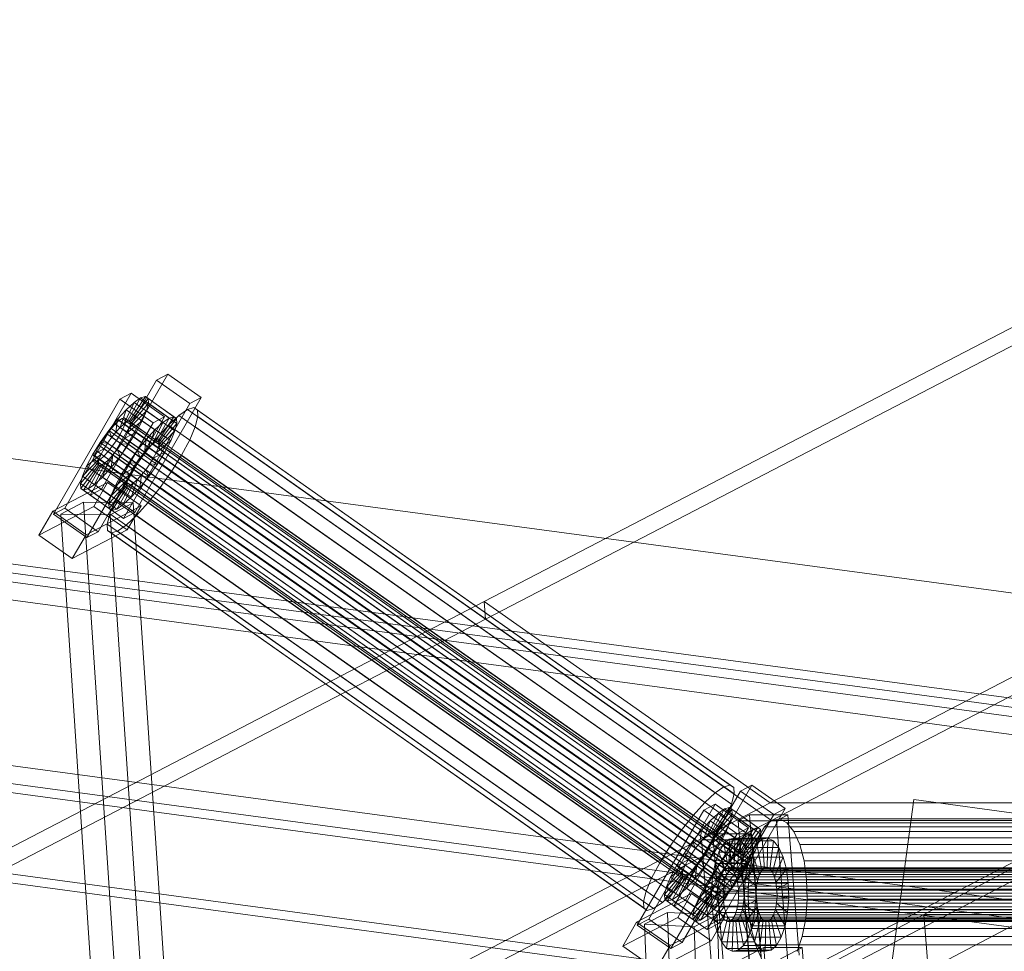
# Model space of a CAD drawing. Header units: millimetres. Extents: x -4738 to 65662, y -68080 to 6847.
# Tile 44 of 256: x -3879 to -3549, y -35136 to -34823. Entities that reach past the tile are written whole.
import ezdxf

# ---------------------------------------------------------------- set-up
doc = ezdxf.new("R2010")
doc.units = ezdxf.units.MM
for name, color, linetype, lineweight in [('COTAS_P', 1, 'Continuous', 0), ('frontal_C09', 7, 'Continuous', 0), ('frontal_C10', 7, 'Continuous', 0)]:
    doc.layers.add(name, color=color, linetype=linetype, lineweight=lineweight)
doc.dimstyles.new('R19_100', dxfattribs={"dimtxt": 250, "dimasz": 150, "dimexe": 150, "dimexo": 80, "dimgap": 100, "dimtad": 1, "dimtih": 1, "dimtoh": 1, "dimdsep": 46, "dimcen": 0.09, "dimadec": 0, "dimazin": 0, "dimtfac": 1, "dimtdec": 4, "dimtofl": 0, "dimtmove": 0, "dimatfit": 3, "dimfxl": 1, "dimtolj": 1, "dimtzin": 0, "dimarcsym": 0})

# ---------------------------------------------------------------- blocks, each defined once
blk = doc.blocks.new('DIM_R31_46')
at = {"layer": 'COTAS_P'}
for p, q in [((-4100, -35030), (-4219.91, -35921.98)), ((140, -35600), (20.09, -36491.98)), ((-4219.91, -35921.98), (-4065.25, -35897.36)), ((20.09, -36491.98), (-4219.91, -35921.98)), ((-4219.91, -35921.98), (-4077.24, -35986.56)), ((20.09, -36491.98), (-122.58, -36427.39)), ((20.09, -36491.98), (-134.57, -36516.59))]:
    blk.add_line(p, q, dxfattribs=at)
blk.add_text('4278.14 P', height=250, rotation=172.3434, dxfattribs=at).set_placement((-2113.24, -36306.08))

msp = doc.modelspace()

# ---------------------------------------------------------------- linework, layer by layer
at = {"layer": 'frontal_C09'}
for p, q in [((92.26, -35504.79), (-4028.81, -34950.779)), ((147.061, -35547.473), (-4092.939, -34977.473)), ((146.662, -35550.446), (-4093.338, -34980.446)), ((87.596, -35539.478), (-4033.473, -34985.467)), ((77.286, -35541.119), (-4023.962, -34989.772)), ((76.886, -35544.093), (-4024.362, -34992.746)), ((-3520.75, -35060.448), (-3994.629, -34996.743)), ((47.154, -35540.095), (-3994.629, -34996.743)), ((-3521.55, -35066.395), (-3995.429, -35002.689)), ((46.354, -35546.042), (-3995.429, -35002.689)), ((207.511, -35623.202), (-4171.241, -35034.549)), ((206.711, -35629.148), (-4172.041, -35040.495)), ((206.311, -35632.121), (-4172.44, -35043.468)), ((133.338, -35649.554), (-4106.662, -35079.554)), ((132.939, -35652.527), (-4107.061, -35082.527)), ((-3594.846, -35198.809), (-3579.523, -35084.835)), ((-3470.504, -35099.491), (-3579.523, -35084.835))]:
    msp.add_line(p, q, dxfattribs=at)
at = {"layer": 'frontal_C10'}
for p, q in [((-3723.437, -35018.463), (-3348.158, -34823.48)), ((-3347.691, -34829.36), (-3722.97, -35024.343)), ((-3116.784, -34882.786), (-3576.163, -35123.359)), ((-3627.602, -35085.916), (-3252.324, -34890.933)), ((-3251.857, -34896.813), (-3627.136, -35091.796)), ((-3829.445, -34942.249), (-3851.696, -34980.764)), ((-3829.445, -34942.249), (-3833.283, -34944.254)), ((-3818.264, -34950.119), (-3829.445, -34942.249)), ((-3855.534, -34982.769), (-3833.283, -34944.254)), ((-3833.283, -34944.254), (-3822.102, -34952.123)), ((-3841.727, -34948.664), (-3863.978, -34987.179)), ((-3841.727, -34948.664), (-3845.565, -34950.669)), ((-3838.561, -34950.231), (-3843.196, -34958.255)), ((-3836.973, -34949.764), (-3842.444, -34958.034)), ((-3836.094, -34950.369), (-3842.028, -34958.32)), ((-3830.546, -34956.534), (-3841.727, -34948.664)), ((-3838.561, -34950.231), (-3840.748, -34951.736)), ((-3840.515, -34988.634), (-3818.264, -34950.119)), ((-3836.973, -34949.764), (-3838.561, -34950.231)), ((-3828.977, -34956.976), (-3838.561, -34950.231)), ((-3836.094, -34950.369), (-3836.973, -34949.764)), ((-3827.39, -34956.51), (-3836.973, -34949.764)), ((-3835.984, -34952.003), (-3836.094, -34950.369)), ((-3826.511, -34957.114), (-3836.094, -34950.369)), ((-3822.102, -34952.123), (-3818.264, -34950.119)), ((-3867.816, -34989.184), (-3845.565, -34950.669)), ((-3845.565, -34950.669), (-3834.384, -34958.539)), ((-3822.102, -34952.123), (-3844.354, -34990.638)), ((-3840.748, -34951.736), (-3844.232, -34958.968)), ((-3840.748, -34951.736), (-3843.387, -34954.178)), ((-3835.984, -34952.003), (-3841.976, -34959.094)), ((-3831.165, -34958.481), (-3840.748, -34951.736)), ((-3836.649, -34954.555), (-3835.984, -34952.003)), ((-3826.4, -34958.748), (-3835.984, -34952.003)), ((-3820.694, -34953.466), (-3822.816, -34954.089)), ((-3819.519, -34954.274), (-3820.694, -34953.466)), ((-3641.005, -35079.94), (-3820.694, -34953.466)), ((-3852.797, -34995.049), (-3830.546, -34956.534)), ((-3843.387, -34954.178), (-3846.297, -34957.39)), ((-3843.387, -34954.178), (-3845.482, -34960.124)), ((-3844.042, -34956.91), (-3844.794, -34957.131)), ((-3843.625, -34957.196), (-3844.042, -34956.91)), ((-3635.602, -35103.62), (-3844.042, -34956.91)), ((-3833.803, -34960.923), (-3843.387, -34954.178)), ((-3836.649, -34954.555), (-3842.291, -34960.303)), ((-3838.045, -34957.851), (-3836.649, -34954.555)), ((-3827.066, -34961.3), (-3836.649, -34954.555)), ((-3834.384, -34958.539), (-3830.546, -34956.534)), ((-3833.613, -34965), (-3828.977, -34956.976)), ((-3832.861, -34964.779), (-3827.39, -34956.51)), ((-3831.165, -34958.481), (-3828.977, -34956.976)), ((-3825.74, -34956.102), (-3829.268, -34959.366)), ((-3828.977, -34956.976), (-3827.39, -34956.51)), ((-3827.39, -34956.51), (-3826.511, -34957.114)), ((-3822.816, -34954.089), (-3825.74, -34956.102)), ((-3646.051, -35082.576), (-3825.74, -34956.102)), ((-3643.127, -35080.564), (-3822.816, -34954.089)), ((-3820.26, -34959.87), (-3819.371, -34956.458)), ((-3819.371, -34956.458), (-3819.519, -34954.274)), ((-3639.83, -35080.748), (-3819.519, -34954.274)), ((-3639.682, -35082.932), (-3819.371, -34956.458)), ((-3834.384, -34958.539), (-3856.636, -34997.054)), ((-3846.297, -34957.39), (-3849.28, -34961.152)), ((-3847.08, -34959), (-3848.458, -34960.522)), ((-3845.83, -34957.844), (-3847.08, -34959)), ((-3638.64, -35105.711), (-3847.08, -34959)), ((-3846.297, -34957.39), (-3846.861, -34961.646)), ((-3846.861, -34961.646), (-3845.482, -34960.124)), ((-3836.713, -34964.135), (-3846.297, -34957.39)), ((-3844.794, -34957.131), (-3845.83, -34957.844)), ((-3637.39, -35104.554), (-3845.83, -34957.844)), ((-3845.482, -34960.124), (-3844.232, -34958.968)), ((-3845.482, -34960.124), (-3835.899, -34966.87)), ((-3636.354, -35103.841), (-3844.794, -34957.131)), ((-3844.549, -34960.74), (-3843.888, -34959.179)), ((-3844.232, -34958.968), (-3843.196, -34958.255)), ((-3844.232, -34958.968), (-3834.649, -34965.713)), ((-3843.888, -34959.179), (-3843.573, -34957.97)), ((-3635.448, -35105.889), (-3843.888, -34959.179)), ((-3843.573, -34957.97), (-3843.625, -34957.196)), ((-3635.186, -35103.906), (-3843.625, -34957.196)), ((-3635.133, -35104.68), (-3843.573, -34957.97)), ((-3843.196, -34958.255), (-3842.444, -34958.034)), ((-3843.196, -34958.255), (-3833.613, -34965)), ((-3838.045, -34957.851), (-3842.952, -34961.864)), ((-3842.444, -34958.034), (-3842.028, -34958.32)), ((-3842.444, -34958.034), (-3832.861, -34964.779)), ((-3841.976, -34959.094), (-3842.291, -34960.303)), ((-3842.028, -34958.32), (-3841.976, -34959.094)), ((-3842.028, -34958.32), (-3832.445, -34965.065)), ((-3841.976, -34959.094), (-3832.392, -34965.839)), ((-3840.076, -34961.667), (-3838.045, -34957.851)), ((-3828.461, -34964.597), (-3838.045, -34957.851)), ((-3834.649, -34965.713), (-3831.165, -34958.481)), ((-3833.803, -34960.923), (-3831.165, -34958.481)), ((-3829.268, -34959.366), (-3833.158, -34963.659)), ((-3832.445, -34965.065), (-3826.511, -34957.114)), ((-3832.392, -34965.839), (-3826.4, -34958.748)), ((-3649.578, -35085.84), (-3829.268, -34959.366)), ((-3826.4, -34958.748), (-3827.066, -34961.3)), ((-3826.511, -34957.114), (-3826.4, -34958.748)), ((-3822.126, -34964.277), (-3820.26, -34959.87)), ((-3640.571, -35086.344), (-3820.26, -34959.87)), ((-3849.28, -34961.152), (-3852.133, -34965.21)), ((-3849.871, -34962.304), (-3851.222, -34964.226)), ((-3848.458, -34960.522), (-3849.871, -34962.304)), ((-3641.431, -35109.014), (-3849.871, -34962.304)), ((-3849.625, -34965.35), (-3848.274, -34963.428)), ((-3849.28, -34961.152), (-3848.274, -34963.428)), ((-3839.697, -34967.898), (-3849.28, -34961.152)), ((-3640.018, -35107.232), (-3848.458, -34960.522)), ((-3848.274, -34963.428), (-3846.861, -34961.646)), ((-3848.274, -34963.428), (-3838.69, -34970.173)), ((-3846.861, -34961.646), (-3837.277, -34968.391)), ((-3846.709, -34964.478), (-3845.511, -34962.548)), ((-3845.511, -34962.548), (-3844.549, -34960.74)), ((-3845.511, -34962.548), (-3637.072, -35109.258)), ((-3636.11, -35107.451), (-3844.549, -34960.74)), ((-3843.914, -34963.672), (-3840.076, -34961.667)), ((-3842.952, -34961.864), (-3843.914, -34963.672)), ((-3842.291, -34960.303), (-3842.952, -34961.864)), ((-3842.952, -34961.864), (-3833.369, -34968.61)), ((-3842.604, -34965.743), (-3840.076, -34961.667)), ((-3842.291, -34960.303), (-3832.707, -34967.048)), ((-3840.076, -34961.667), (-3830.493, -34968.413)), ((-3836.713, -34964.135), (-3833.803, -34960.923)), ((-3835.899, -34966.87), (-3833.803, -34960.923)), ((-3832.707, -34967.048), (-3827.066, -34961.3)), ((-3827.066, -34961.3), (-3828.461, -34964.597)), ((-3852.133, -34965.21), (-3854.661, -34969.285)), ((-3852.42, -34966.156), (-3853.382, -34967.964)), ((-3851.222, -34964.226), (-3852.42, -34966.156)), ((-3643.98, -35112.867), (-3852.42, -34966.156)), ((-3852.133, -34965.21), (-3849.625, -34965.35)), ((-3842.549, -34971.955), (-3852.133, -34965.21)), ((-3642.783, -35110.936), (-3851.222, -34964.226)), ((-3850.823, -34967.281), (-3849.625, -34965.35)), ((-3849.625, -34965.35), (-3840.042, -34972.095)), ((-3849.473, -34968.183), (-3848.06, -34966.4)), ((-3848.06, -34966.4), (-3846.709, -34964.478)), ((-3639.62, -35113.111), (-3848.06, -34966.4)), ((-3638.269, -35111.189), (-3846.709, -34964.478)), ((-3845.112, -34965.603), (-3846.463, -34967.525)), ((-3845.457, -34969.8), (-3842.604, -34965.743)), ((-3843.914, -34963.672), (-3845.112, -34965.603)), ((-3842.604, -34965.743), (-3845.112, -34965.603)), ((-3845.112, -34965.603), (-3835.528, -34972.348)), ((-3834.331, -34970.417), (-3843.914, -34963.672)), ((-3833.021, -34972.488), (-3842.604, -34965.743)), ((-3839.697, -34967.898), (-3836.713, -34964.135)), ((-3837.277, -34968.391), (-3836.713, -34964.135)), ((-3835.899, -34966.87), (-3837.277, -34968.391)), ((-3833.158, -34963.659), (-3837.146, -34968.69)), ((-3834.649, -34965.713), (-3835.899, -34966.87)), ((-3833.613, -34965), (-3834.649, -34965.713)), ((-3832.861, -34964.779), (-3833.613, -34965)), ((-3833.369, -34968.61), (-3828.461, -34964.597)), ((-3653.469, -35090.134), (-3833.158, -34963.659)), ((-3832.445, -34965.065), (-3832.861, -34964.779)), ((-3832.707, -34967.048), (-3832.392, -34965.839)), ((-3832.392, -34965.839), (-3832.445, -34965.065)), ((-3828.461, -34964.597), (-3830.493, -34968.413)), ((-3824.842, -34969.378), (-3822.126, -34964.277)), ((-3642.437, -35090.751), (-3822.126, -34964.277)), ((-3856.692, -34973.101), (-3851.785, -34969.088)), ((-3854.661, -34969.285), (-3856.692, -34973.101)), ((-3854.661, -34969.285), (-3850.823, -34967.281)), ((-3845.077, -34976.031), (-3854.661, -34969.285)), ((-3854.043, -34969.525), (-3854.358, -34970.734)), ((-3853.382, -34967.964), (-3854.043, -34969.525)), ((-3645.604, -35116.236), (-3854.043, -34969.525)), ((-3644.942, -35114.674), (-3853.382, -34967.964)), ((-3852.446, -34970.65), (-3851.785, -34969.088)), ((-3852.102, -34970.861), (-3850.852, -34969.704)), ((-3851.785, -34969.088), (-3850.823, -34967.281)), ((-3851.785, -34969.088), (-3842.201, -34975.834)), ((-3850.852, -34969.704), (-3849.473, -34968.183)), ((-3642.412, -35116.415), (-3850.852, -34969.704)), ((-3850.823, -34967.281), (-3841.239, -34974.026)), ((-3641.034, -35114.893), (-3849.473, -34968.183)), ((-3847.876, -34969.307), (-3849.254, -34970.828)), ((-3848.44, -34973.563), (-3847.876, -34969.307)), ((-3848.44, -34973.563), (-3845.457, -34969.8)), ((-3846.463, -34967.525), (-3847.876, -34969.307)), ((-3847.876, -34969.307), (-3838.293, -34976.052)), ((-3845.457, -34969.8), (-3846.463, -34967.525)), ((-3846.463, -34967.525), (-3836.879, -34974.27)), ((-3835.873, -34976.546), (-3845.457, -34969.8)), ((-3842.549, -34971.955), (-3839.697, -34967.898)), ((-3837.146, -34968.69), (-3840.96, -34974.114)), ((-3838.69, -34970.173), (-3840.042, -34972.095)), ((-3838.69, -34970.173), (-3839.697, -34967.898)), ((-3837.277, -34968.391), (-3838.69, -34970.173)), ((-3657.457, -35095.164), (-3837.146, -34968.69)), ((-3830.493, -34968.413), (-3834.331, -34970.417)), ((-3834.331, -34970.417), (-3833.369, -34968.61)), ((-3833.369, -34968.61), (-3832.707, -34967.048)), ((-3830.493, -34968.413), (-3833.021, -34972.488)), ((-3828.221, -34974.826), (-3824.842, -34969.378)), ((-3824.842, -34969.378), (-3645.152, -35095.853)), ((-3858.753, -34978.95), (-3852.761, -34971.859)), ((-3858.642, -34980.584), (-3852.709, -34972.633)), ((-3858.088, -34976.398), (-3852.446, -34970.65)), ((-3856.692, -34973.101), (-3858.088, -34976.398)), ((-3857.763, -34981.188), (-3852.292, -34972.919)), ((-3847.109, -34979.847), (-3856.692, -34973.101)), ((-3856.176, -34980.722), (-3851.541, -34972.698)), ((-3854.358, -34970.734), (-3854.306, -34971.508)), ((-3645.919, -35117.445), (-3854.358, -34970.734)), ((-3854.306, -34971.508), (-3853.89, -34971.795)), ((-3645.866, -35118.219), (-3854.306, -34971.508)), ((-3853.989, -34979.217), (-3850.504, -34971.985)), ((-3853.89, -34971.795), (-3853.138, -34971.574)), ((-3645.45, -35118.505), (-3853.89, -34971.795)), ((-3853.138, -34971.574), (-3852.102, -34970.861)), ((-3644.698, -35118.284), (-3853.138, -34971.574)), ((-3852.761, -34971.859), (-3852.446, -34970.65)), ((-3852.761, -34971.859), (-3843.178, -34978.604)), ((-3852.709, -34972.633), (-3852.761, -34971.859)), ((-3852.709, -34972.633), (-3843.125, -34979.378)), ((-3852.292, -34972.919), (-3852.709, -34972.633)), ((-3852.446, -34970.65), (-3842.863, -34977.395)), ((-3851.541, -34972.698), (-3852.292, -34972.919)), ((-3852.292, -34972.919), (-3842.709, -34979.664)), ((-3643.662, -35117.571), (-3852.102, -34970.861)), ((-3850.504, -34971.985), (-3851.541, -34972.698)), ((-3851.541, -34972.698), (-3841.957, -34979.443)), ((-3851.35, -34976.775), (-3849.254, -34970.828)), ((-3849.254, -34970.828), (-3850.504, -34971.985)), ((-3850.504, -34971.985), (-3840.921, -34978.73)), ((-3849.254, -34970.828), (-3839.671, -34977.574)), ((-3845.077, -34976.031), (-3842.549, -34971.955)), ((-3840.042, -34972.095), (-3842.549, -34971.955)), ((-3840.042, -34972.095), (-3841.239, -34974.026)), ((-3836.879, -34974.27), (-3835.528, -34972.348)), ((-3833.021, -34972.488), (-3835.873, -34976.546)), ((-3835.528, -34972.348), (-3834.331, -34970.417)), ((-3835.528, -34972.348), (-3833.021, -34972.488)), ((-3858.088, -34976.398), (-3858.753, -34978.95)), ((-3848.504, -34983.143), (-3858.088, -34976.398)), ((-3851.35, -34976.775), (-3848.44, -34973.563)), ((-3838.856, -34980.308), (-3848.44, -34973.563)), ((-3842.201, -34975.834), (-3847.109, -34979.847)), ((-3847.109, -34979.847), (-3845.077, -34976.031)), ((-3841.239, -34974.026), (-3845.077, -34976.031)), ((-3840.96, -34974.114), (-3844.339, -34979.562)), ((-3842.201, -34975.834), (-3842.863, -34977.395)), ((-3841.239, -34974.026), (-3842.201, -34975.834)), ((-3661.27, -35100.588), (-3840.96, -34974.114)), ((-3839.671, -34977.574), (-3838.293, -34976.052)), ((-3838.293, -34976.052), (-3838.856, -34980.308)), ((-3835.873, -34976.546), (-3838.856, -34980.308)), ((-3838.293, -34976.052), (-3836.879, -34974.27)), ((-3836.879, -34974.27), (-3835.873, -34976.546)), ((-3832.035, -34980.251), (-3828.221, -34974.826)), ((-3648.532, -35101.301), (-3828.221, -34974.826)), ((-3849.618, -34978.558), (-3868.041, -34988.181)), ((-3849.17, -34985.695), (-3858.753, -34978.95)), ((-3858.753, -34978.95), (-3858.642, -34980.584)), ((-3856.176, -34980.722), (-3853.989, -34979.217)), ((-3849.618, -34978.558), (-3854.253, -34986.582)), ((-3853.989, -34979.217), (-3851.35, -34976.775)), ((-3844.405, -34985.962), (-3853.989, -34979.217)), ((-3841.767, -34983.52), (-3851.35, -34976.775)), ((-3838.437, -34986.427), (-3849.618, -34978.558)), ((-3843.178, -34978.604), (-3849.17, -34985.695)), ((-3843.125, -34979.378), (-3849.059, -34987.329)), ((-3842.863, -34977.395), (-3848.504, -34983.143)), ((-3848.504, -34983.143), (-3847.109, -34979.847)), ((-3842.709, -34979.664), (-3848.18, -34987.934)), ((-3844.339, -34979.562), (-3847.055, -34984.664)), ((-3841.957, -34979.443), (-3846.593, -34987.467)), ((-3840.921, -34978.73), (-3844.405, -34985.962)), ((-3664.65, -35106.037), (-3844.339, -34979.562)), ((-3842.863, -34977.395), (-3843.178, -34978.604)), ((-3843.178, -34978.604), (-3843.125, -34979.378)), ((-3843.125, -34979.378), (-3842.709, -34979.664)), ((-3842.709, -34979.664), (-3841.957, -34979.443)), ((-3841.957, -34979.443), (-3840.921, -34978.73)), ((-3839.671, -34977.574), (-3841.767, -34983.52)), ((-3840.921, -34978.73), (-3839.671, -34977.574)), ((-3849.059, -34987.329), (-3858.642, -34980.584)), ((-3858.642, -34980.584), (-3857.763, -34981.188)), ((-3857.763, -34981.188), (-3856.176, -34980.722)), ((-3848.18, -34987.934), (-3857.763, -34981.188)), ((-3846.593, -34987.467), (-3856.176, -34980.722)), ((-3855.534, -34982.769), (-3851.696, -34980.764)), ((-3844.354, -34990.638), (-3855.534, -34982.769)), ((-3851.696, -34980.764), (-3840.515, -34988.634)), ((-3849.17, -34985.695), (-3848.504, -34983.143)), ((-3838.856, -34980.308), (-3841.767, -34983.52)), ((-3836.023, -34985.281), (-3832.035, -34980.251)), ((-3652.346, -35106.725), (-3832.035, -34980.251)), ((-3872.676, -34996.205), (-3854.253, -34986.582)), ((-3857.704, -34985.174), (-3865.361, -34989.184)), ((-3841.117, -34985.424), (-3857.704, -34985.174)), ((-3857.704, -34985.174), (-3844.471, -35183.675)), ((-3856.86, -34996.05), (-3838.437, -34986.427)), ((-3854.253, -34986.582), (-3843.073, -34994.451)), ((-3849.059, -34987.329), (-3849.17, -34985.695)), ((-3847.055, -34984.664), (-3848.921, -34989.07)), ((-3848.773, -34989.434), (-3841.117, -34985.424)), ((-3667.365, -35111.138), (-3847.055, -34984.664)), ((-3844.405, -34985.962), (-3846.593, -34987.467)), ((-3841.767, -34983.52), (-3844.405, -34985.962)), ((-3843.073, -34994.451), (-3838.437, -34986.427)), ((-3827.884, -35183.925), (-3841.117, -34985.424)), ((-3839.913, -34989.574), (-3836.023, -34985.281)), ((-3656.334, -35111.755), (-3836.023, -34985.281)), ((-3872.676, -34996.205), (-3868.041, -34988.181)), ((-3868.041, -34988.181), (-3856.86, -34996.05)), ((-3867.816, -34989.184), (-3863.978, -34987.179)), ((-3856.636, -34997.054), (-3867.816, -34989.184)), ((-3865.361, -34989.184), (-3848.773, -34989.434)), ((-3852.127, -35187.685), (-3865.361, -34989.184)), ((-3863.978, -34987.179), (-3852.797, -34995.049)), ((-3848.921, -34989.07), (-3849.81, -34992.482)), ((-3848.18, -34987.934), (-3849.059, -34987.329)), ((-3669.231, -35115.545), (-3848.921, -34989.07)), ((-3835.54, -35187.935), (-3848.773, -34989.434)), ((-3846.593, -34987.467), (-3848.18, -34987.934)), ((-3840.515, -34988.634), (-3844.354, -34990.638)), ((-3843.441, -34992.839), (-3839.913, -34989.574)), ((-3660.224, -35116.049), (-3839.913, -34989.574)), ((-3849.81, -34992.482), (-3849.662, -34994.667)), ((-3670.12, -35118.957), (-3849.81, -34992.482)), ((-3846.365, -34994.851), (-3843.441, -34992.839)), ((-3663.751, -35119.313), (-3843.441, -34992.839)), ((-3861.496, -35004.074), (-3872.676, -34996.205)), ((-3843.073, -34994.451), (-3861.496, -35004.074)), ((-3856.86, -34996.05), (-3861.496, -35004.074)), ((-3852.797, -34995.049), (-3856.636, -34997.054)), ((-3849.662, -34994.667), (-3848.487, -34995.474)), ((-3669.973, -35121.141), (-3849.662, -34994.667)), ((-3848.487, -34995.474), (-3846.365, -34994.851)), ((-3668.798, -35121.949), (-3848.487, -34995.474)), ((-3666.676, -35121.326), (-3846.365, -34994.851)), ((-4098.715, -35213.446), (-3723.437, -35018.463)), ((-3723.437, -35018.463), (-3627.602, -35085.916)), ((-3723.437, -35018.463), (-3722.97, -35024.343)), ((-3722.97, -35024.343), (-4098.249, -35219.326)), ((-3627.136, -35091.796), (-3722.97, -35024.343)), ((-3659.873, -35120.486), (-3637.621, -35081.971)), ((-3633.783, -35079.966), (-3656.034, -35118.481)), ((-3646.051, -35082.576), (-3643.127, -35080.564)), ((-3643.127, -35080.564), (-3641.005, -35079.94)), ((-3641.005, -35079.94), (-3639.83, -35080.748)), ((-3639.83, -35080.748), (-3639.682, -35082.932)), ((-3633.783, -35079.966), (-3637.621, -35081.971)), ((-3637.621, -35081.971), (-3626.441, -35089.84)), ((-3622.602, -35087.835), (-3633.783, -35079.966)), ((-3649.578, -35085.84), (-3646.051, -35082.576)), ((-3639.682, -35082.932), (-3640.571, -35086.344)), ((-4002.881, -35280.899), (-3627.602, -35085.916)), ((-3883.216, -35280.899), (-3507.938, -35085.916)), ((-3672.155, -35126.901), (-3649.903, -35088.386)), ((-3646.065, -35086.381), (-3668.316, -35124.896)), ((-3653.469, -35090.134), (-3649.578, -35085.84)), ((-3646.065, -35086.381), (-3649.903, -35088.386)), ((-3649.903, -35088.386), (-3638.723, -35096.255)), ((-3642.899, -35087.947), (-3647.535, -35095.971)), ((-3641.312, -35087.481), (-3646.783, -35095.751)), ((-3640.433, -35088.085), (-3646.366, -35096.037)), ((-3634.884, -35094.251), (-3646.065, -35086.381)), ((-3642.899, -35087.947), (-3645.086, -35089.453)), ((-3644.854, -35126.35), (-3622.602, -35087.835)), ((-3641.312, -35087.481), (-3642.899, -35087.947)), ((-3633.315, -35094.693), (-3642.899, -35087.947)), ((-3640.571, -35086.344), (-3642.437, -35090.751)), ((-3640.433, -35088.085), (-3641.312, -35087.481)), ((-3631.728, -35094.226), (-3641.312, -35087.481)), ((-3640.322, -35089.719), (-3640.433, -35088.085)), ((-3630.849, -35094.831), (-3640.433, -35088.085)), ((-3627.602, -35085.916), (-3507.938, -35085.916)), ((-3626.441, -35089.84), (-3622.602, -35087.835)), ((-3627.136, -35091.796), (-4002.414, -35286.779)), ((-3507.471, -35091.796), (-3882.75, -35286.779)), ((-3657.457, -35095.164), (-3653.469, -35090.134)), ((-3647.725, -35091.895), (-3650.635, -35095.106)), ((-3647.725, -35091.895), (-3649.821, -35097.841)), ((-3626.441, -35089.84), (-3648.692, -35128.355)), ((-3645.086, -35089.453), (-3648.571, -35096.685)), ((-3645.086, -35089.453), (-3647.725, -35091.895)), ((-3638.142, -35098.64), (-3647.725, -35091.895)), ((-3640.322, -35089.719), (-3646.314, -35096.811)), ((-3642.437, -35090.751), (-3645.152, -35095.853)), ((-3635.503, -35096.198), (-3645.086, -35089.453)), ((-3640.987, -35092.272), (-3640.322, -35089.719)), ((-3630.739, -35096.465), (-3640.322, -35089.719)), ((-3634.557, -35089.938), (-3638.385, -35091.942)), ((-3638.385, -35091.942), (-3625.498, -35091.942)), ((-3634.625, -35138.968), (-3638.385, -35091.942)), ((-3621.67, -35089.938), (-3634.557, -35089.938)), ((-3634.557, -35089.938), (-3630.797, -35136.963)), ((-3627.136, -35091.796), (-3629.585, -35093.962)), ((-3624.551, -35091.326), (-3627.136, -35091.796)), ((-3507.471, -35091.796), (-3627.136, -35091.796)), ((-3387.806, -35091.796), (-3627.136, -35091.796)), ((-3625.498, -35091.942), (-3621.67, -35089.938)), ((-3625.498, -35091.942), (-3621.738, -35138.968)), ((-3622.007, -35092.584), (-3624.551, -35091.326)), ((-3385.222, -35091.326), (-3624.551, -35091.326)), ((-3617.91, -35136.963), (-3621.67, -35089.938)), ((-3661.27, -35100.588), (-3657.457, -35095.164)), ((-3657.136, -35132.766), (-3634.884, -35094.251)), ((-3650.635, -35095.106), (-3653.618, -35098.869)), ((-3650.635, -35095.106), (-3651.199, -35099.362)), ((-3641.052, -35101.852), (-3650.635, -35095.106)), ((-3640.987, -35092.272), (-3646.629, -35098.02)), ((-3642.383, -35095.568), (-3640.987, -35092.272)), ((-3631.404, -35099.017), (-3640.987, -35092.272)), ((-3638.723, -35096.255), (-3634.884, -35094.251)), ((-3637.951, -35102.717), (-3633.315, -35094.693)), ((-3637.199, -35102.496), (-3631.728, -35094.226)), ((-3636.783, -35102.782), (-3630.849, -35094.831)), ((-3635.503, -35096.198), (-3633.315, -35094.693)), ((-3633.315, -35094.693), (-3631.728, -35094.226)), ((-3629.585, -35093.962), (-3631.731, -35097.676)), ((-3631.728, -35094.226), (-3630.849, -35094.831)), ((-3630.849, -35094.831), (-3630.739, -35096.465)), ((-3390.255, -35093.962), (-3629.585, -35093.962)), ((-3619.677, -35095.484), (-3622.007, -35092.584)), ((-3382.678, -35092.584), (-3622.007, -35092.584)), ((-3617.72, -35099.829), (-3619.677, -35095.484)), ((-3380.348, -35095.484), (-3619.677, -35095.484)), ((-3638.723, -35096.255), (-3660.974, -35134.77)), ((-3651.199, -35099.362), (-3649.821, -35097.841)), ((-3646.807, -35096.353), (-3650.635, -35098.358)), ((-3650.635, -35098.358), (-3637.748, -35098.358)), ((-3646.875, -35145.383), (-3650.635, -35098.358)), ((-3649.821, -35097.841), (-3648.571, -35096.685)), ((-3649.821, -35097.841), (-3640.237, -35104.586)), ((-3648.571, -35096.685), (-3647.535, -35095.971)), ((-3648.571, -35096.685), (-3638.987, -35103.43)), ((-3645.152, -35095.853), (-3648.532, -35101.301)), ((-3647.535, -35095.971), (-3646.783, -35095.751)), ((-3647.535, -35095.971), (-3637.951, -35102.717)), ((-3642.383, -35095.568), (-3647.29, -35099.581)), ((-3646.629, -35098.02), (-3647.29, -35099.581)), ((-3633.92, -35096.353), (-3646.807, -35096.353)), ((-3646.807, -35096.353), (-3643.047, -35143.378)), ((-3646.783, -35095.751), (-3646.366, -35096.037)), ((-3646.783, -35095.751), (-3637.199, -35102.496)), ((-3646.314, -35096.811), (-3646.629, -35098.02)), ((-3646.629, -35098.02), (-3637.046, -35104.765)), ((-3646.366, -35096.037), (-3646.314, -35096.811)), ((-3646.366, -35096.037), (-3636.783, -35102.782)), ((-3646.314, -35096.811), (-3636.731, -35103.556)), ((-3644.414, -35099.384), (-3642.383, -35095.568)), ((-3641.362, -35098.066), (-3643.194, -35099.687)), ((-3632.8, -35102.313), (-3642.383, -35095.568)), ((-3639.429, -35097.715), (-3641.362, -35098.066)), ((-3641.362, -35098.066), (-3640.579, -35107.863)), ((-3630.316, -35098.066), (-3641.362, -35098.066)), ((-3641.052, -35101.852), (-3638.142, -35098.64)), ((-3640.237, -35104.586), (-3638.142, -35098.64)), ((-3639.429, -35097.715), (-3639.663, -35107.697)), ((-3637.526, -35098.656), (-3639.429, -35097.715)), ((-3628.383, -35097.715), (-3639.429, -35097.715)), ((-3638.987, -35103.43), (-3635.503, -35096.198)), ((-3637.526, -35098.656), (-3638.762, -35108.143)), ((-3638.142, -35098.64), (-3635.503, -35096.198)), ((-3637.748, -35098.358), (-3633.92, -35096.353)), ((-3637.748, -35098.358), (-3633.988, -35145.383)), ((-3635.783, -35100.825), (-3637.526, -35098.656)), ((-3626.48, -35098.656), (-3637.526, -35098.656)), ((-3636.731, -35103.556), (-3630.739, -35096.465)), ((-3630.16, -35143.378), (-3633.92, -35096.353)), ((-3631.731, -35097.676), (-3633.429, -35102.685)), ((-3632.148, -35099.687), (-3630.316, -35098.066)), ((-3392.402, -35097.676), (-3631.731, -35097.676)), ((-3630.739, -35096.465), (-3631.404, -35099.017)), ((-3630.316, -35098.066), (-3628.383, -35097.715)), ((-3629.533, -35107.863), (-3630.316, -35098.066)), ((-3628.617, -35107.697), (-3628.383, -35097.715)), ((-3628.383, -35097.715), (-3626.48, -35098.656)), ((-3627.716, -35108.143), (-3626.48, -35098.656)), ((-3626.48, -35098.656), (-3624.737, -35100.825)), ((-3664.65, -35106.037), (-3661.27, -35100.588)), ((-3653.618, -35098.869), (-3656.471, -35102.926)), ((-3653.963, -35103.067), (-3652.612, -35101.145)), ((-3653.618, -35098.869), (-3652.612, -35101.145)), ((-3644.035, -35105.614), (-3653.618, -35098.869)), ((-3652.612, -35101.145), (-3651.199, -35099.362)), ((-3652.612, -35101.145), (-3643.029, -35107.89)), ((-3648.532, -35101.301), (-3652.346, -35106.725)), ((-3651.199, -35099.362), (-3641.616, -35106.108)), ((-3648.252, -35101.389), (-3649.45, -35103.319)), ((-3648.252, -35101.389), (-3644.414, -35099.384)), ((-3647.29, -35099.581), (-3648.252, -35101.389)), ((-3638.669, -35108.134), (-3648.252, -35101.389)), ((-3647.29, -35099.581), (-3637.707, -35106.326)), ((-3646.942, -35103.46), (-3644.414, -35099.384)), ((-3643.194, -35099.687), (-3644.8, -35102.465)), ((-3644.414, -35099.384), (-3634.831, -35106.129)), ((-3644.035, -35105.614), (-3641.052, -35101.852)), ((-3643.194, -35099.687), (-3641.447, -35108.631)), ((-3632.148, -35099.687), (-3643.194, -35099.687)), ((-3641.616, -35106.108), (-3641.052, -35101.852)), ((-3635.783, -35100.825), (-3637.936, -35109.17)), ((-3637.046, -35104.765), (-3631.404, -35099.017)), ((-3634.319, -35104.075), (-3635.783, -35100.825)), ((-3624.737, -35100.825), (-3635.783, -35100.825)), ((-3633.754, -35102.465), (-3632.148, -35099.687)), ((-3631.404, -35099.017), (-3632.8, -35102.313)), ((-3630.401, -35108.631), (-3632.148, -35099.687)), ((-3626.89, -35109.17), (-3624.737, -35100.825)), ((-3624.737, -35100.825), (-3623.273, -35104.075)), ((-3616.269, -35105.322), (-3617.72, -35099.829)), ((-3378.391, -35099.829), (-3617.72, -35099.829)), ((-3656.471, -35102.926), (-3658.999, -35107.002)), ((-3658.999, -35107.002), (-3655.161, -35104.997)), ((-3656.471, -35102.926), (-3653.963, -35103.067)), ((-3646.888, -35109.672), (-3656.471, -35102.926)), ((-3656.123, -35106.805), (-3655.161, -35104.997)), ((-3655.161, -35104.997), (-3653.963, -35103.067)), ((-3655.161, -35104.997), (-3645.578, -35111.743)), ((-3653.963, -35103.067), (-3644.38, -35109.812)), ((-3650.801, -35105.241), (-3652.214, -35107.024)), ((-3649.45, -35103.319), (-3650.801, -35105.241)), ((-3649.795, -35107.517), (-3650.801, -35105.241)), ((-3650.801, -35105.241), (-3641.218, -35111.987)), ((-3649.795, -35107.517), (-3646.942, -35103.46)), ((-3646.942, -35103.46), (-3649.45, -35103.319)), ((-3649.45, -35103.319), (-3639.866, -35110.065)), ((-3637.359, -35110.205), (-3646.942, -35103.46)), ((-3644.8, -35102.465), (-3646.07, -35106.212)), ((-3644.8, -35102.465), (-3642.207, -35109.947)), ((-3633.754, -35102.465), (-3644.8, -35102.465)), ((-3640.237, -35104.586), (-3641.616, -35106.108)), ((-3638.987, -35103.43), (-3640.237, -35104.586)), ((-3637.951, -35102.717), (-3638.987, -35103.43)), ((-3638.64, -35105.711), (-3637.39, -35104.554)), ((-3637.199, -35102.496), (-3637.951, -35102.717)), ((-3637.707, -35106.326), (-3632.8, -35102.313)), ((-3637.707, -35106.326), (-3637.046, -35104.765)), ((-3637.39, -35104.554), (-3636.354, -35103.841)), ((-3634.319, -35104.075), (-3637.243, -35110.709)), ((-3636.783, -35102.782), (-3637.199, -35102.496)), ((-3637.046, -35104.765), (-3636.731, -35103.556)), ((-3636.731, -35103.556), (-3636.783, -35102.782)), ((-3636.354, -35103.841), (-3635.602, -35103.62)), ((-3635.602, -35103.62), (-3635.186, -35103.906)), ((-3635.133, -35104.68), (-3635.448, -35105.889)), ((-3635.186, -35103.906), (-3635.133, -35104.68)), ((-3635.024, -35106.212), (-3633.754, -35102.465)), ((-3632.8, -35102.313), (-3634.831, -35106.129)), ((-3633.429, -35102.685), (-3634.562, -35108.648)), ((-3633.233, -35108.184), (-3634.319, -35104.075)), ((-3623.273, -35104.075), (-3634.319, -35104.075)), ((-3631.161, -35109.947), (-3633.754, -35102.465)), ((-3394.099, -35102.685), (-3633.429, -35102.685)), ((-3626.197, -35110.709), (-3623.273, -35104.075)), ((-3623.273, -35104.075), (-3622.188, -35108.184)), ((-3615.422, -35111.589), (-3616.269, -35105.322)), ((-3376.939, -35105.322), (-3616.269, -35105.322)), ((-3667.365, -35111.138), (-3664.65, -35106.037)), ((-3662.426, -35114.115), (-3656.784, -35108.366)), ((-3661.03, -35110.818), (-3656.123, -35106.805)), ((-3658.999, -35107.002), (-3661.03, -35110.818)), ((-3649.416, -35113.747), (-3658.999, -35107.002)), ((-3657.099, -35109.575), (-3656.784, -35108.366)), ((-3656.784, -35108.366), (-3656.123, -35106.805)), ((-3656.784, -35108.366), (-3647.201, -35115.112)), ((-3652.346, -35106.725), (-3656.334, -35111.755)), ((-3656.123, -35106.805), (-3646.54, -35113.55)), ((-3655.688, -35114.492), (-3653.593, -35108.545)), ((-3653.593, -35108.545), (-3654.843, -35109.702)), ((-3652.214, -35107.024), (-3653.593, -35108.545)), ((-3653.593, -35108.545), (-3644.009, -35115.29)), ((-3652.778, -35111.28), (-3652.214, -35107.024)), ((-3652.778, -35111.28), (-3649.795, -35107.517)), ((-3652.214, -35107.024), (-3642.631, -35113.769)), ((-3640.212, -35114.262), (-3649.795, -35107.517)), ((-3646.07, -35106.212), (-3646.917, -35110.672)), ((-3646.888, -35109.672), (-3644.035, -35105.614)), ((-3646.07, -35106.212), (-3642.809, -35111.722)), ((-3635.024, -35106.212), (-3646.07, -35106.212)), ((-3643.029, -35107.89), (-3644.38, -35109.812)), ((-3643.288, -35108.631), (-3644.048, -35109.947)), ((-3643.029, -35107.89), (-3644.035, -35105.614)), ((-3642.42, -35107.863), (-3643.288, -35108.631)), ((-3370.82, -35108.631), (-3643.288, -35108.631)), ((-3641.616, -35106.108), (-3643.029, -35107.89)), ((-3641.504, -35107.697), (-3642.42, -35107.863)), ((-3369.953, -35107.863), (-3642.42, -35107.863)), ((-3642.207, -35109.947), (-3641.447, -35108.631)), ((-3640.603, -35108.143), (-3641.504, -35107.697)), ((-3369.037, -35107.697), (-3641.504, -35107.697)), ((-3641.447, -35108.631), (-3640.579, -35107.863)), ((-3641.447, -35108.631), (-3630.401, -35108.631)), ((-3641.431, -35109.014), (-3640.018, -35107.232)), ((-3639.777, -35109.17), (-3640.603, -35108.143)), ((-3368.136, -35108.143), (-3640.603, -35108.143)), ((-3640.579, -35107.863), (-3639.663, -35107.697)), ((-3640.579, -35107.863), (-3629.533, -35107.863)), ((-3640.018, -35107.232), (-3638.64, -35105.711)), ((-3639.866, -35110.065), (-3638.669, -35108.134)), ((-3639.663, -35107.697), (-3638.762, -35108.143)), ((-3639.663, -35107.697), (-3628.617, -35107.697)), ((-3638.762, -35108.143), (-3637.936, -35109.17)), ((-3638.762, -35108.143), (-3627.716, -35108.143)), ((-3634.831, -35106.129), (-3638.669, -35108.134)), ((-3638.669, -35108.134), (-3637.707, -35106.326)), ((-3634.831, -35106.129), (-3637.359, -35110.205)), ((-3636.11, -35107.451), (-3637.072, -35109.258)), ((-3633.233, -35108.184), (-3636.728, -35112.656)), ((-3635.448, -35105.889), (-3636.11, -35107.451)), ((-3635.871, -35110.672), (-3635.024, -35106.212)), ((-3634.562, -35108.648), (-3635.053, -35115.159)), ((-3631.763, -35111.722), (-3635.024, -35106.212)), ((-3395.232, -35108.648), (-3634.562, -35108.648)), ((-3632.6, -35112.872), (-3633.233, -35108.184)), ((-3622.188, -35108.184), (-3633.233, -35108.184)), ((-3630.401, -35108.631), (-3631.161, -35109.947)), ((-3629.533, -35107.863), (-3630.401, -35108.631)), ((-3628.617, -35107.697), (-3629.533, -35107.863)), ((-3627.716, -35108.143), (-3628.617, -35107.697)), ((-3626.89, -35109.17), (-3627.716, -35108.143)), ((-3625.683, -35112.656), (-3622.188, -35108.184)), ((-3622.188, -35108.184), (-3621.554, -35112.872)), ((-3669.231, -35115.545), (-3667.365, -35111.138)), ((-3663.091, -35116.667), (-3657.099, -35109.575)), ((-3662.981, -35118.301), (-3657.047, -35110.349)), ((-3661.03, -35110.818), (-3662.426, -35114.115)), ((-3662.102, -35118.905), (-3656.631, -35110.636)), ((-3651.447, -35117.563), (-3661.03, -35110.818)), ((-3660.514, -35118.439), (-3655.879, -35110.415)), ((-3656.334, -35111.755), (-3660.224, -35116.049)), ((-3658.327, -35116.933), (-3654.843, -35109.702)), ((-3657.099, -35109.575), (-3647.516, -35116.321)), ((-3657.047, -35110.349), (-3657.099, -35109.575)), ((-3657.047, -35110.349), (-3647.464, -35117.095)), ((-3656.631, -35110.636), (-3657.047, -35110.349)), ((-3655.879, -35110.415), (-3656.631, -35110.636)), ((-3656.631, -35110.636), (-3647.047, -35117.381)), ((-3654.843, -35109.702), (-3655.879, -35110.415)), ((-3655.879, -35110.415), (-3646.295, -35117.16)), ((-3655.688, -35114.492), (-3652.778, -35111.28)), ((-3654.843, -35109.702), (-3645.259, -35116.447)), ((-3643.195, -35118.025), (-3652.778, -35111.28)), ((-3649.416, -35113.747), (-3646.888, -35109.672)), ((-3645.578, -35111.743), (-3649.416, -35113.747)), ((-3646.917, -35110.672), (-3647.285, -35115.542)), ((-3646.917, -35110.672), (-3643.21, -35113.835)), ((-3635.871, -35110.672), (-3646.917, -35110.672)), ((-3644.38, -35109.812), (-3646.888, -35109.672)), ((-3645.578, -35111.743), (-3646.54, -35113.55)), ((-3644.38, -35109.812), (-3645.578, -35111.743)), ((-3644.65, -35111.722), (-3645.051, -35113.835)), ((-3644.048, -35109.947), (-3644.65, -35111.722)), ((-3372.183, -35111.722), (-3644.65, -35111.722)), ((-3371.581, -35109.947), (-3644.048, -35109.947)), ((-3643.98, -35112.867), (-3642.783, -35110.936)), ((-3643.21, -35113.835), (-3642.809, -35111.722)), ((-3642.809, -35111.722), (-3642.207, -35109.947)), ((-3642.809, -35111.722), (-3631.763, -35111.722)), ((-3642.783, -35110.936), (-3641.431, -35109.014)), ((-3642.631, -35113.769), (-3641.218, -35111.987)), ((-3642.207, -35109.947), (-3631.161, -35109.947)), ((-3641.218, -35111.987), (-3639.866, -35110.065)), ((-3641.218, -35111.987), (-3640.212, -35114.262)), ((-3637.359, -35110.205), (-3640.212, -35114.262)), ((-3639.866, -35110.065), (-3637.359, -35110.205)), ((-3639.084, -35110.709), (-3639.777, -35109.17)), ((-3367.31, -35109.17), (-3639.777, -35109.17)), ((-3638.269, -35111.189), (-3639.62, -35113.111)), ((-3638.569, -35112.656), (-3639.084, -35110.709)), ((-3366.617, -35110.709), (-3639.084, -35110.709)), ((-3637.072, -35109.258), (-3638.269, -35111.189)), ((-3637.936, -35109.17), (-3637.243, -35110.709)), ((-3637.936, -35109.17), (-3626.89, -35109.17)), ((-3637.243, -35110.709), (-3636.728, -35112.656)), ((-3637.243, -35110.709), (-3626.197, -35110.709)), ((-3636.239, -35115.542), (-3635.871, -35110.672)), ((-3632.164, -35113.835), (-3635.871, -35110.672)), ((-3631.763, -35111.722), (-3632.164, -35113.835)), ((-3631.161, -35109.947), (-3631.763, -35111.722)), ((-3626.197, -35110.709), (-3626.89, -35109.17)), ((-3625.683, -35112.656), (-3626.197, -35110.709)), ((-3615.239, -35118.203), (-3615.422, -35111.589)), ((-3615.422, -35111.589), (-3376.093, -35111.589)), ((-3662.426, -35114.115), (-3663.091, -35116.667)), ((-3652.843, -35120.86), (-3662.426, -35114.115)), ((-3658.327, -35116.933), (-3655.688, -35114.492)), ((-3646.105, -35121.237), (-3655.688, -35114.492)), ((-3647.201, -35115.112), (-3652.843, -35120.86)), ((-3646.54, -35113.55), (-3651.447, -35117.563)), ((-3651.447, -35117.563), (-3649.416, -35113.747)), ((-3647.201, -35115.112), (-3647.516, -35116.321)), ((-3646.54, -35113.55), (-3647.201, -35115.112)), ((-3644.009, -35115.29), (-3646.105, -35121.237)), ((-3645.604, -35116.236), (-3644.942, -35114.674)), ((-3645.259, -35116.447), (-3644.009, -35115.29)), ((-3645.051, -35113.835), (-3645.225, -35116.141)), ((-3372.584, -35113.835), (-3645.051, -35113.835)), ((-3644.942, -35114.674), (-3643.98, -35112.867)), ((-3644.009, -35115.29), (-3642.631, -35113.769)), ((-3643.384, -35116.141), (-3643.21, -35113.835)), ((-3643.21, -35113.835), (-3632.164, -35113.835)), ((-3642.631, -35113.769), (-3643.195, -35118.025)), ((-3640.212, -35114.262), (-3643.195, -35118.025)), ((-3641.034, -35114.893), (-3642.412, -35116.415)), ((-3639.62, -35113.111), (-3641.034, -35114.893)), ((-3638.27, -35114.876), (-3638.569, -35112.656)), ((-3366.102, -35112.656), (-3638.569, -35112.656)), ((-3638.205, -35117.22), (-3638.27, -35114.876)), ((-3638.27, -35114.876), (-3365.802, -35114.876)), ((-3636.728, -35112.656), (-3636.429, -35114.876)), ((-3636.728, -35112.656), (-3625.683, -35112.656)), ((-3636.429, -35114.876), (-3632.6, -35112.872)), ((-3625.383, -35114.876), (-3636.429, -35114.876)), ((-3636.429, -35114.876), (-3636.364, -35117.22)), ((-3635.053, -35115.159), (-3634.87, -35121.773)), ((-3395.724, -35115.159), (-3635.053, -35115.159)), ((-3632.6, -35112.872), (-3621.554, -35112.872)), ((-3632.463, -35117.819), (-3632.6, -35112.872)), ((-3632.164, -35113.835), (-3632.338, -35116.141)), ((-3625.383, -35114.876), (-3625.683, -35112.656)), ((-3621.554, -35112.872), (-3625.383, -35114.876)), ((-3625.318, -35117.22), (-3625.383, -35114.876)), ((-3621.554, -35112.872), (-3621.417, -35117.819)), ((-3653.956, -35116.275), (-3672.379, -35125.898)), ((-3670.12, -35118.957), (-3669.231, -35115.545)), ((-3660.224, -35116.049), (-3663.751, -35119.313)), ((-3653.508, -35123.412), (-3663.091, -35116.667)), ((-3663.091, -35116.667), (-3662.981, -35118.301)), ((-3653.397, -35125.046), (-3662.981, -35118.301)), ((-3662.981, -35118.301), (-3662.102, -35118.905)), ((-3662.102, -35118.905), (-3660.514, -35118.439)), ((-3660.514, -35118.439), (-3658.327, -35116.933)), ((-3650.931, -35125.184), (-3660.514, -35118.439)), ((-3659.873, -35120.486), (-3656.034, -35118.481)), ((-3653.956, -35116.275), (-3658.591, -35124.299)), ((-3648.743, -35123.679), (-3658.327, -35116.933)), ((-3656.034, -35118.481), (-3644.854, -35126.35)), ((-3642.775, -35124.144), (-3653.956, -35116.275)), ((-3647.516, -35116.321), (-3653.508, -35123.412)), ((-3647.464, -35117.095), (-3653.397, -35125.046)), ((-3652.843, -35120.86), (-3651.447, -35117.563)), ((-3647.047, -35117.381), (-3652.518, -35125.65)), ((-3646.295, -35117.16), (-3650.931, -35125.184)), ((-3645.259, -35116.447), (-3648.743, -35123.679)), ((-3647.516, -35116.321), (-3647.464, -35117.095)), ((-3647.464, -35117.095), (-3647.047, -35117.381)), ((-3647.285, -35115.542), (-3643.384, -35116.141)), ((-3636.239, -35115.542), (-3647.285, -35115.542)), ((-3647.285, -35115.542), (-3647.147, -35120.49)), ((-3647.147, -35120.49), (-3643.319, -35118.485)), ((-3647.047, -35117.381), (-3646.295, -35117.16)), ((-3646.295, -35117.16), (-3645.259, -35116.447)), ((-3643.195, -35118.025), (-3646.105, -35121.237)), ((-3645.919, -35117.445), (-3645.604, -35116.236)), ((-3645.866, -35118.219), (-3645.919, -35117.445)), ((-3645.45, -35118.505), (-3645.866, -35118.219)), ((-3644.698, -35118.284), (-3645.45, -35118.505)), ((-3645.225, -35116.141), (-3645.16, -35118.485)), ((-3372.758, -35116.141), (-3645.225, -35116.141)), ((-3645.16, -35118.485), (-3644.86, -35120.706)), ((-3372.693, -35118.485), (-3645.16, -35118.485)), ((-3643.662, -35117.571), (-3644.698, -35118.284)), ((-3642.412, -35116.415), (-3643.662, -35117.571)), ((-3643.384, -35116.141), (-3632.338, -35116.141)), ((-3643.319, -35118.485), (-3643.384, -35116.141)), ((-3643.319, -35118.485), (-3632.273, -35118.485)), ((-3643.019, -35120.706), (-3643.319, -35118.485)), ((-3638.379, -35119.527), (-3638.205, -35117.22)), ((-3365.737, -35117.22), (-3638.205, -35117.22)), ((-3636.364, -35117.22), (-3636.538, -35119.527)), ((-3632.463, -35117.819), (-3636.364, -35117.22)), ((-3636.364, -35117.22), (-3625.318, -35117.22)), ((-3632.338, -35116.141), (-3636.239, -35115.542)), ((-3636.101, -35120.49), (-3636.239, -35115.542)), ((-3632.273, -35118.485), (-3636.101, -35120.49)), ((-3632.831, -35122.689), (-3632.463, -35117.819)), ((-3621.417, -35117.819), (-3632.463, -35117.819)), ((-3632.338, -35116.141), (-3632.273, -35118.485)), ((-3632.273, -35118.485), (-3631.973, -35120.706)), ((-3625.492, -35119.527), (-3625.318, -35117.22)), ((-3625.318, -35117.22), (-3621.417, -35117.819)), ((-3621.417, -35117.819), (-3621.785, -35122.689)), ((-3615.73, -35124.713), (-3615.239, -35118.203)), ((-3375.91, -35118.203), (-3615.239, -35118.203)), ((-3669.973, -35121.141), (-3670.12, -35118.957)), ((-3668.798, -35121.949), (-3669.973, -35121.141)), ((-3666.676, -35121.326), (-3668.798, -35121.949)), ((-3663.751, -35119.313), (-3666.676, -35121.326)), ((-3652.518, -35125.65), (-3662.102, -35118.905)), ((-3648.692, -35128.355), (-3659.873, -35120.486)), ((-3653.508, -35123.412), (-3652.843, -35120.86)), ((-3646.105, -35121.237), (-3648.743, -35123.679)), ((-3636.101, -35120.49), (-3647.147, -35120.49)), ((-3647.147, -35120.49), (-3646.514, -35125.178)), ((-3646.514, -35125.178), (-3643.019, -35120.706)), ((-3644.86, -35120.706), (-3644.346, -35122.652)), ((-3372.393, -35120.706), (-3644.86, -35120.706)), ((-3643.019, -35120.706), (-3631.973, -35120.706)), ((-3642.505, -35122.652), (-3643.019, -35120.706)), ((-3639.382, -35123.415), (-3638.78, -35121.64)), ((-3638.78, -35121.64), (-3638.379, -35119.527)), ((-3366.313, -35121.64), (-3638.78, -35121.64)), ((-3365.911, -35119.527), (-3638.379, -35119.527)), ((-3636.939, -35121.64), (-3637.541, -35123.415)), ((-3636.538, -35119.527), (-3636.939, -35121.64)), ((-3633.678, -35127.15), (-3636.939, -35121.64)), ((-3636.939, -35121.64), (-3625.893, -35121.64)), ((-3632.831, -35122.689), (-3636.538, -35119.527)), ((-3636.538, -35119.527), (-3625.492, -35119.527)), ((-3635.468, -35125.178), (-3636.101, -35120.49)), ((-3631.973, -35120.706), (-3635.468, -35125.178)), ((-3634.87, -35121.773), (-3634.023, -35128.04)), ((-3395.54, -35121.773), (-3634.87, -35121.773)), ((-3631.973, -35120.706), (-3631.459, -35122.652)), ((-3626.495, -35123.415), (-3625.893, -35121.64)), ((-3625.893, -35121.64), (-3625.492, -35119.527)), ((-3625.893, -35121.64), (-3622.632, -35127.15)), ((-3625.492, -35119.527), (-3621.785, -35122.689)), ((-3576.163, -35123.359), (-4035.543, -35363.932)), ((-3998.723, -35363.932), (-3539.343, -35123.359)), ((-3677.014, -35133.922), (-3658.591, -35124.299)), ((-3672.155, -35126.901), (-3668.316, -35124.896)), ((-3662.057, -35122.609), (-3669.713, -35126.619)), ((-3668.316, -35124.896), (-3657.136, -35132.766)), ((-3645.441, -35123.422), (-3662.057, -35122.609)), ((-3662.057, -35122.609), (-3659.832, -35183.436)), ((-3661.198, -35133.767), (-3642.775, -35124.144)), ((-3658.591, -35124.299), (-3647.411, -35132.168)), ((-3653.397, -35125.046), (-3653.508, -35123.412)), ((-3652.518, -35125.65), (-3653.397, -35125.046)), ((-3653.097, -35127.433), (-3645.441, -35123.422)), ((-3650.931, -35125.184), (-3652.518, -35125.65)), ((-3648.743, -35123.679), (-3650.931, -35125.184)), ((-3647.411, -35132.168), (-3642.775, -35124.144)), ((-3635.468, -35125.178), (-3646.514, -35125.178)), ((-3646.514, -35125.178), (-3645.429, -35129.287)), ((-3643.216, -35184.25), (-3645.441, -35123.422)), ((-3645.429, -35129.287), (-3642.505, -35122.652)), ((-3644.346, -35122.652), (-3643.653, -35124.191)), ((-3371.879, -35122.652), (-3644.346, -35122.652)), ((-3643.965, -35132.536), (-3641.812, -35124.191)), ((-3643.653, -35124.191), (-3642.827, -35125.219)), ((-3371.185, -35124.191), (-3643.653, -35124.191)), ((-3642.827, -35125.219), (-3641.926, -35125.665)), ((-3370.36, -35125.219), (-3642.827, -35125.219)), ((-3642.505, -35122.652), (-3631.459, -35122.652)), ((-3641.812, -35124.191), (-3642.505, -35122.652)), ((-3642.222, -35134.706), (-3640.986, -35125.219)), ((-3641.812, -35124.191), (-3630.766, -35124.191)), ((-3640.986, -35125.219), (-3641.812, -35124.191)), ((-3641.01, -35125.498), (-3640.142, -35124.731)), ((-3640.986, -35125.219), (-3629.94, -35125.219)), ((-3640.085, -35125.665), (-3640.986, -35125.219)), ((-3640.142, -35124.731), (-3639.382, -35123.415)), ((-3367.675, -35124.731), (-3640.142, -35124.731)), ((-3366.915, -35123.415), (-3639.382, -35123.415)), ((-3638.301, -35124.731), (-3639.169, -35125.498)), ((-3637.541, -35123.415), (-3638.301, -35124.731)), ((-3636.554, -35133.675), (-3638.301, -35124.731)), ((-3638.301, -35124.731), (-3627.255, -35124.731)), ((-3634.948, -35130.897), (-3637.541, -35123.415)), ((-3637.541, -35123.415), (-3626.495, -35123.415)), ((-3634.383, -35129.287), (-3635.468, -35125.178)), ((-3631.459, -35122.652), (-3634.383, -35129.287)), ((-3633.678, -35127.15), (-3632.831, -35122.689)), ((-3630.766, -35124.191), (-3632.919, -35132.536)), ((-3621.785, -35122.689), (-3632.831, -35122.689)), ((-3631.459, -35122.652), (-3630.766, -35124.191)), ((-3629.94, -35125.219), (-3631.176, -35134.706)), ((-3630.766, -35124.191), (-3629.94, -35125.219)), ((-3629.94, -35125.219), (-3629.039, -35125.665)), ((-3628.123, -35125.498), (-3627.255, -35124.731)), ((-3627.255, -35124.731), (-3626.495, -35123.415)), ((-3627.255, -35124.731), (-3625.508, -35133.675)), ((-3626.495, -35123.415), (-3623.902, -35130.897)), ((-3621.785, -35122.689), (-3622.632, -35127.15)), ((-3616.863, -35130.676), (-3615.73, -35124.713)), ((-3376.401, -35124.713), (-3615.73, -35124.713)), ((-3576.163, -35123.359), (-3539.343, -35123.359)), ((-3573.03, -35162.547), (-3576.163, -35123.359)), ((-3677.014, -35133.922), (-3672.379, -35125.898)), ((-3672.379, -35125.898), (-3661.198, -35133.767)), ((-3660.974, -35134.77), (-3672.155, -35126.901)), ((-3669.713, -35126.619), (-3653.097, -35127.433)), ((-3667.488, -35187.447), (-3669.713, -35126.619)), ((-3650.872, -35188.261), (-3653.097, -35127.433)), ((-3644.854, -35126.35), (-3648.692, -35128.355)), ((-3641.926, -35125.665), (-3641.01, -35125.498)), ((-3369.458, -35125.665), (-3641.926, -35125.665)), ((-3368.543, -35125.498), (-3641.01, -35125.498)), ((-3640.319, -35135.647), (-3640.085, -35125.665)), ((-3639.169, -35125.498), (-3640.085, -35125.665)), ((-3640.085, -35125.665), (-3629.039, -35125.665)), ((-3638.386, -35135.295), (-3639.169, -35125.498)), ((-3639.169, -35125.498), (-3628.123, -35125.498)), ((-3634.948, -35130.897), (-3633.678, -35127.15)), ((-3634.023, -35128.04), (-3632.572, -35133.533)), ((-3394.694, -35128.04), (-3634.023, -35128.04)), ((-3622.632, -35127.15), (-3633.678, -35127.15)), ((-3629.039, -35125.665), (-3629.273, -35135.647)), ((-3629.039, -35125.665), (-3628.123, -35125.498)), ((-3628.123, -35125.498), (-3627.34, -35135.295)), ((-3622.632, -35127.15), (-3623.902, -35130.897)), ((-3634.383, -35129.287), (-3645.429, -35129.287)), ((-3645.429, -35129.287), (-3643.965, -35132.536)), ((-3636.554, -35133.675), (-3634.948, -35130.897)), ((-3623.902, -35130.897), (-3634.948, -35130.897)), ((-3632.919, -35132.536), (-3634.383, -35129.287)), ((-3623.902, -35130.897), (-3625.508, -35133.675)), ((-3618.561, -35135.685), (-3616.863, -35130.676)), ((-3377.534, -35130.676), (-3616.863, -35130.676)), ((-3665.834, -35141.791), (-3677.014, -35133.922)), ((-3647.411, -35132.168), (-3665.834, -35141.791)), ((-3661.198, -35133.767), (-3665.834, -35141.791)), ((-3657.136, -35132.766), (-3660.974, -35134.77)), ((-3629.805, -35134.402), (-3648.18, -35144.025)), ((-3632.919, -35132.536), (-3643.965, -35132.536)), ((-3643.965, -35132.536), (-3642.222, -35134.706)), ((-3631.176, -35134.706), (-3642.222, -35134.706)), ((-3642.222, -35134.706), (-3640.319, -35135.647)), ((-3638.386, -35135.295), (-3636.554, -35133.675)), ((-3625.508, -35133.675), (-3636.554, -35133.675)), ((-3635.293, -35144.025), (-3616.918, -35134.402)), ((-3631.176, -35134.706), (-3632.919, -35132.536)), ((-3632.572, -35133.533), (-3630.615, -35137.877)), ((-3393.243, -35133.533), (-3632.572, -35133.533)), ((-3629.273, -35135.647), (-3631.176, -35134.706)), ((-3616.918, -35134.402), (-3629.805, -35134.402)), ((-3629.805, -35134.402), (-3629.022, -35144.199)), ((-3625.508, -35133.675), (-3627.34, -35135.295)), ((-3616.135, -35144.199), (-3616.918, -35134.402)), ((-3640.319, -35135.647), (-3638.386, -35135.295)), ((-3629.273, -35135.647), (-3640.319, -35135.647)), ((-3627.34, -35135.295), (-3638.386, -35135.295)), ((-3627.34, -35135.295), (-3629.273, -35135.647))]:
    msp.add_line(p, q, dxfattribs=at)

# ---------------------------------------------------------------- dimensions: what is measured, and where the dimension line sits
at = {"layer": 'COTAS_P'}
dim = msp.add_aligned_dim(p1=(140, -35600), p2=(-4100, -35030), distance=900, text='<> P', dimstyle='R19_100', dxfattribs=at)
dim.commit()
dim.dimension.update_dxf_attribs({"geometry": 'DIM_R31_46', "text_midpoint": (-2099.912, -36206.976)})

doc.saveas('drawing.dxf')
